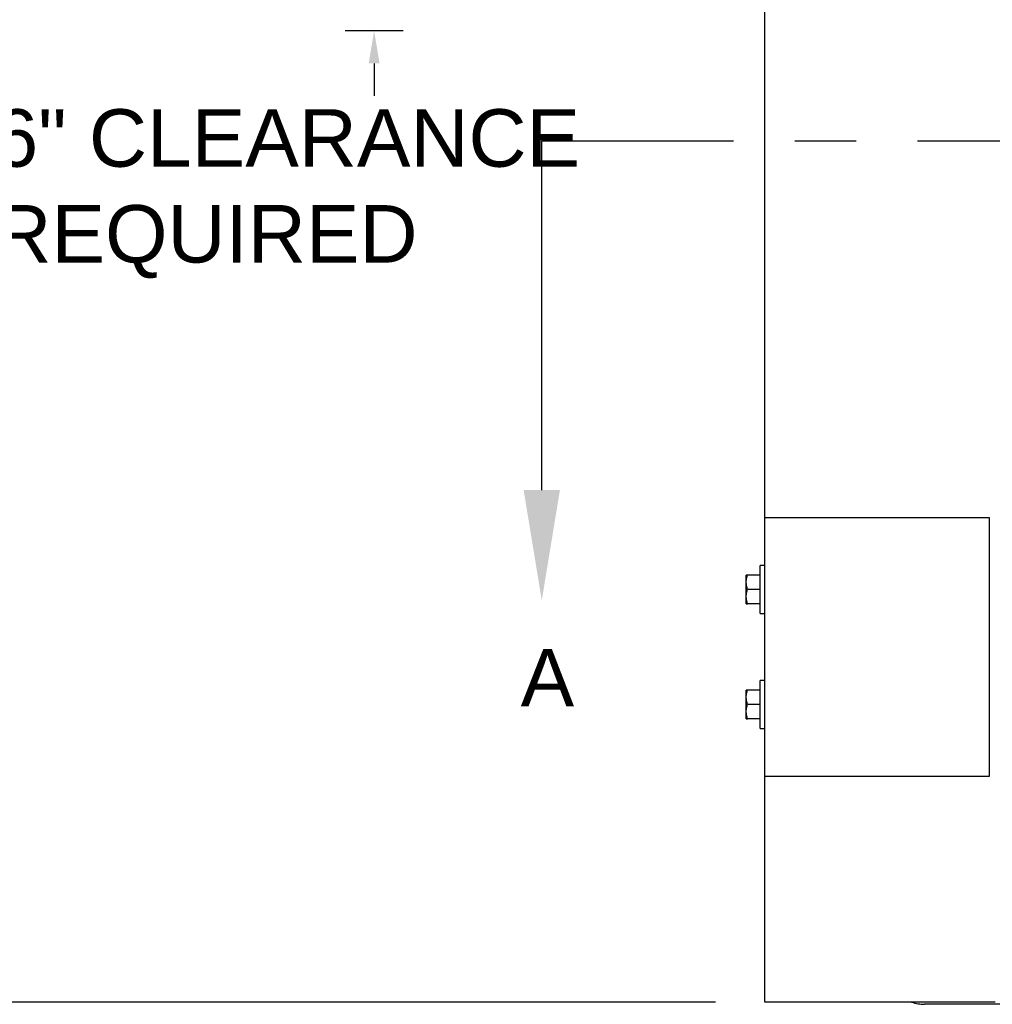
# Model space of a CAD drawing. Header units: inches. Extents: x 144.9 to 238.4, y 214.8 to 247.7.
# Tile 80 of 256: x 151.8 to 153.4, y 240 to 241.6. Entities that reach past the tile are written whole.
import ezdxf
from ezdxf import colors
from ezdxf.entities.mleader import LeaderData, LeaderLine
from ezdxf.math import Vec2, Vec3

# ---------------------------------------------------------------- set-up
doc = ezdxf.new("R2010")
doc.units = ezdxf.units.IN
doc.header["$LTSCALE"] = 0.25
doc.header["$MEASUREMENT"] = 0
doc.linetypes.add('CENTER', pattern=[2, 1.25, -0.25, 0.25, -0.25])
for name, color, linetype in [('ANNOTATIONS', 1, 'Continuous'), ('MOTOR LH', 7, 'Continuous'), ('SECTION CUTS', 6, 'CENTER')]:
    doc.layers.add(name, color=color, linetype=linetype)
doc.styles.add('ARIAL', font='arial.ttf', dxfattribs={"height": 0.09375})
doc.styles.get("Standard").update_dxf_attribs({"font": 'romans.shx'})

msp = doc.modelspace()

# ---------------------------------------------------------------- linework, layer by layer
at = {"layer": 'ANNOTATIONS'}
for p, q in [((152.44823, 241.57811), (152.35396, 241.57811)), ((152.40109, 241.52497), (152.40109, 241.47183)), ((152.95763, 239.9945), (151.3763, 239.9945))]:
    msp.add_line(p, q, dxfattribs=at)
msp.add_solid([(152.40995, 241.52497), (152.39224, 241.52497), (152.40109, 241.57811)], dxfattribs=at)
at = {"layer": 'MOTOR LH'}
for p, q in [((153.03803, 239.9945), (153.03803, 243.75255)), ((153.40412, 240.7841), (153.03659, 240.7841)), ((153.40412, 240.3629), (153.40412, 240.7841)), ((153.03659, 240.70631), (153.03034, 240.70631)), ((153.03034, 240.62818), (153.03034, 240.70631)), ((153.00759, 240.64381), (153.00759, 240.69068)), ((153.03034, 240.69068), (153.00968, 240.69068)), ((153.03034, 240.66725), (153.00968, 240.66725)), ((153.03034, 240.64381), (153.00968, 240.64381)), ((153.03034, 240.62818), (153.03659, 240.62818)), ((153.03659, 240.51881), (153.03034, 240.51881)), ((153.03034, 240.44068), (153.03034, 240.51881)), ((153.00759, 240.45631), (153.00759, 240.50318)), ((153.03034, 240.50318), (153.00968, 240.50318)), ((153.03034, 240.47975), (153.00968, 240.47975)), ((153.03034, 240.45631), (153.00968, 240.45631)), ((153.03034, 240.44068), (153.03659, 240.44068)), ((153.03659, 240.3629), (153.40412, 240.3629)), ((153.41303, 239.9945), (153.03803, 239.9945)), ((153.63581, 239.9908), (153.29831, 239.9908))]:
    msp.add_line(p, q, dxfattribs=at)
at = {"layer": 'MOTOR LH', "ltscale": 0.25}
msp.add_line((153.40412, 240.55055), (153.40412, 240.59644), dxfattribs=at)
at = {"layer": 'MOTOR LH'}
msp.add_arc((153.29831, 240.0533), 0.0625, 250.17271, 270, dxfattribs=at)
for points, knots in [([(153.00759, 240.67896), (153.00759, 240.67924), (153.00761, 240.68135), (153.00807, 240.68531), (153.00914, 240.68888), (153.00968, 240.69068)], [0, 0, 0, 0, 0.0700919, 0.5307854, 1, 1, 1, 1]), ([(153.00968, 240.69068), (153.00884, 240.69068), (153.00772, 240.69068), (153.00762, 240.69068), (153.00759, 240.69068)], [0, 0, 0, 0, 0.75369373, 1, 1, 1, 1]), ([(153.00968, 240.66725), (153.0091, 240.66915), (153.00792, 240.67299), (153.0077, 240.67696), (153.00759, 240.67896)], [0, 0, 0, 0, 0.495458, 1, 1, 1, 1]), ([(153.00759, 240.65553), (153.00759, 240.65581), (153.00761, 240.65791), (153.00807, 240.66187), (153.00914, 240.66544), (153.00968, 240.66725)], [0, 0, 0, 0, 0.0700919, 0.5307854, 1, 1, 1, 1]), ([(153.00968, 240.64381), (153.0091, 240.64571), (153.00792, 240.64955), (153.0077, 240.65352), (153.00759, 240.65553)], [0, 0, 0, 0, 0.495458, 1, 1, 1, 1]), ([(153.00759, 240.64381), (153.00762, 240.64381), (153.00772, 240.64381), (153.00884, 240.64381), (153.00968, 240.64381)], [0, 0, 0, 0, 0.24630627, 1, 1, 1, 1]), ([(153.00759, 240.49146), (153.00759, 240.49174), (153.00761, 240.49385), (153.00807, 240.49781), (153.00914, 240.50138), (153.00968, 240.50318)], [0, 0, 0, 0, 0.0700919, 0.5307854, 1, 1, 1, 1]), ([(153.00968, 240.50318), (153.00884, 240.50318), (153.00772, 240.50318), (153.00762, 240.50318), (153.00759, 240.50318)], [0, 0, 0, 0, 0.75369373, 1, 1, 1, 1]), ([(153.00968, 240.47975), (153.0091, 240.48165), (153.00792, 240.48549), (153.0077, 240.48946), (153.00759, 240.49146)], [0, 0, 0, 0, 0.495458, 1, 1, 1, 1]), ([(153.00759, 240.46803), (153.00759, 240.46831), (153.00761, 240.47041), (153.00807, 240.47437), (153.00914, 240.47794), (153.00968, 240.47975)], [0, 0, 0, 0, 0.0700919, 0.5307854, 1, 1, 1, 1]), ([(153.00968, 240.45631), (153.0091, 240.45821), (153.00792, 240.46205), (153.0077, 240.46602), (153.00759, 240.46803)], [0, 0, 0, 0, 0.495458, 1, 1, 1, 1]), ([(153.00759, 240.45631), (153.00762, 240.45631), (153.00772, 240.45631), (153.00884, 240.45631), (153.00968, 240.45631)], [0, 0, 0, 0, 0.24630627, 1, 1, 1, 1])]:
    msp.add_open_spline(points, degree=3, knots=knots, dxfattribs=at)
at = {"layer": 'SECTION CUTS'}
msp.add_line((152.67429, 241.39889), (159.16828, 241.39889), dxfattribs=at)

# ---------------------------------------------------------------- texts
at = {"layer": 'ANNOTATIONS', "insert": (151.7806, 241.31235), "char_height": 0.09375, "attachment_point": 4, "style": 'ARIAL'}
msp.add_mtext('6" CLEARANCE\\PREQUIRED', dxfattribs=at)
at = {"layer": 'SECTION CUTS', "style": 'ARIAL'}
msp.add_text('A', height=0.09375, dxfattribs=at).set_placement((152.63981, 240.47645))

# ---------------------------------------------------------------- leaders
at = {"layer": 'SECTION CUTS'}
ml = msp.add_multileader_mtext('Standard', dxfattribs=at)
ml.set_content('', color=256)
ml.set_leader_properties()
ml.build(insert=Vec2(0, 0))
ml.multileader.update_dxf_attribs({"dogleg_length": 0, "arrow_head_size": 0.18})
ctx = ml.context
ctx.base_point, ctx.char_height, ctx.arrow_head_size, ctx.landing_gap_size, ctx.plane_origin = Vec3(152.67429, 241.39889), 0.18, 0.18, 0, Vec3(152.67429, 240.64937)
notes = []
notes.append((ctx, [(0, (1, 1, 0), (152.67429, 241.39889), (1, 0), 0, [(0, [(152.67429, 240.64937)], 0, [])])]))
ctx.mtext.insert, ctx.mtext.flow_direction = Vec3(152.67429, 241.48889), 5
for ctx, leaders in notes:
    for number, flags, end, landing, length, lines in leaders:
        leader = LeaderData()
        leader.index, (leader.has_last_leader_line, leader.has_dogleg_vector, leader.attachment_direction) = number, flags
        leader.last_leader_point, leader.dogleg_vector, leader.dogleg_length = Vec3(end), Vec3(landing), length
        for number, points, colour, breaks in lines:
            line = LeaderLine()
            line.index, line.vertices, line.color, line.breaks = number, Vec3.list(points), colors.encode_raw_color(colour), breaks
            leader.lines.append(line)
        ctx.leaders.append(leader)

doc.saveas('drawing.dxf')
